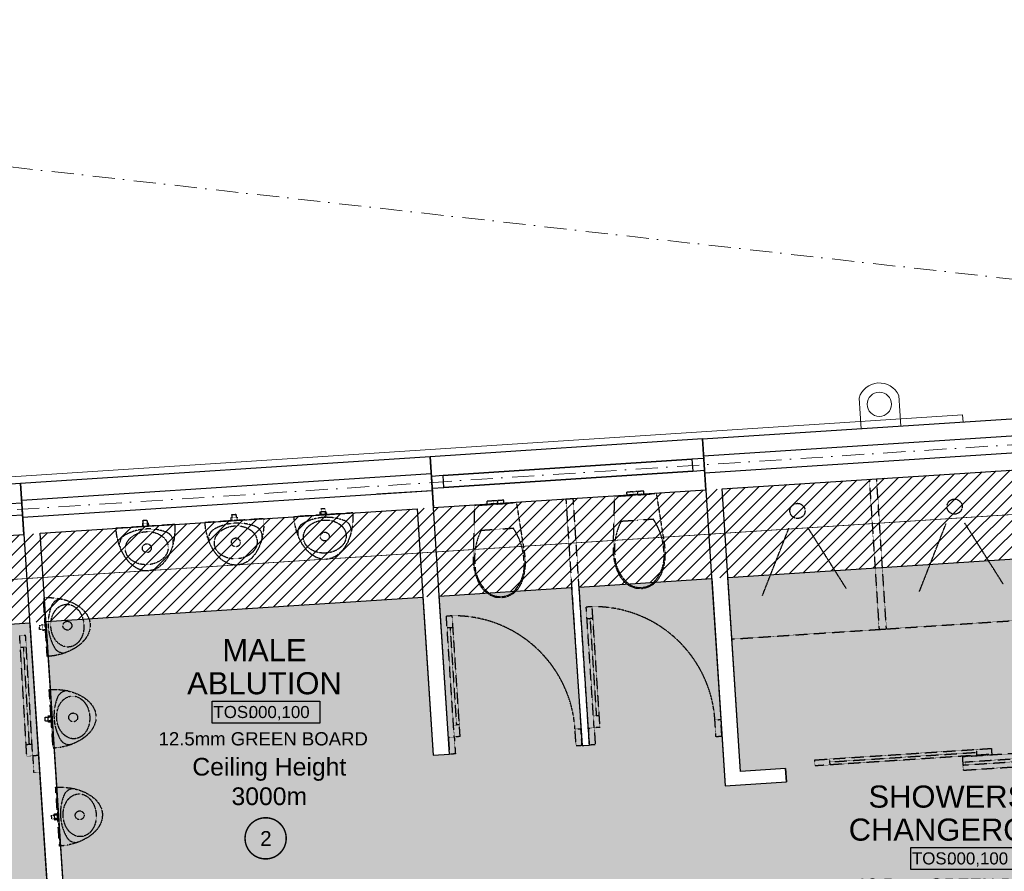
# Model space of a CAD drawing. Header units: millimetres. Extents: x -115474967 to 444143, y -74377 to 241828222.
# Tile 67 of 256: x -53903 to -47231, y 75693 to 81466. Entities that reach past the tile are written whole.
import ezdxf
from ezdxf.enums import TextEntityAlignment as Align

# ---------------------------------------------------------------- set-up
doc = ezdxf.new("R2010")
doc.units = ezdxf.units.MM
doc.header["$MEASUREMENT"] = 0
for name, pattern in [('( Dashed )', [0.75, 0.5, -0.25]), ('Block C$0$DASHED2', [0.375, 0.25, -0.125]), ('Dashed', [280, 140, -140]), ('Dot & Dashed', [280, 150, -60, 0, -70]), ('PHANTOM', [2.5, 1.25, -0.25, 0.25, -0.25, 0.25, -0.25])]:
    doc.linetypes.add(name, pattern=pattern)
for name, color, linetype in [('0-HACH', 9, 'Continuous'), ('00-1 FloorFinish', 1, 'Continuous'), ('00-1 FloorLevel', 7, 'Continuous'), ('00-2 Roof Lines', 8, 'Dashed'), ('00-2 Walls', 4, 'Continuous'), ('00-2 Windows', 1, 'Continuous'), ('00-3 Elev 01', 7, 'Continuous'), ('00-5 Grid 01', 9, 'PHANTOM'), ('A-DOOR NUMBERS', 7, 'Continuous')]:
    doc.layers.add(name, color=color, linetype=linetype)
doc.layers.add('00-1 Labels', color=4, linetype='Continuous', lineweight=35)
doc.layers.add('2 Windows', color=1, linetype='Continuous', lineweight=25)
doc.layers.add('0_cons_01', color=40, linetype='Continuous', lineweight=0, plot=False)
doc.layers.add('A_WALL LOAD_Pen_No__7', color=7, linetype='Continuous', lineweight=5, true_color=0x3f3f3f)
doc.styles.add('ARIAL', font='arial.ttf')

# ---------------------------------------------------------------- blocks, each defined once
blk = doc.blocks.new('Room Tags')
at = {"layer": '00-1 FloorLevel', "color": 2}
blk.add_lwpolyline([(-571, -76), (646, -76), (646, -325), (-571, -325)], close=True, dxfattribs=at)
at = {"layer": '00-1 FloorFinish', "style": 'ARIAL'}
blk.add_attdef('F-FINISH', text='', height=150, dxfattribs=at).set_placement((5, -578), align=Align.CENTER)
at = {"layer": '00-1 FloorLevel', "style": 'ARIAL'}
blk.add_text('TOS:', height=136.4, dxfattribs=at).set_placement((-557, -200), align=Align.MIDDLE_LEFT)
blk.add_attdef('000,000', text='', height=136, dxfattribs=at).set_placement((607, -200), align=Align.MIDDLE_RIGHT)
at = {"layer": '00-1 Labels', "style": 'ARIAL'}
for tag, p in [('ROOM1?', (19, 746)), ('ROOM2?', (19, 373)), ('ROOM3?', (19, 0))]:
    blk.add_attdef(tag, text='', height=250, dxfattribs=at).set_placement(p, align=Align.CENTER)

msp = doc.modelspace()

# ---------------------------------------------------------------- hatches: boundary and pattern name
at = {"layer": '0-HACH', "ltscale": 5, "transparency": 33554559}
h = msp.add_hatch(dxfattribs=at)
h.set_pattern_fill('ANSI31', color=9, scale=500)
h.set_pattern_definition([(45, (-36843.496, 2227.74), (-44.194174, 44.194174), [])])
h.paths.add_polyline_path([(-58620.54277, 77666.516), (-46050.32497, 78486.90001), (-46011.30512, 77886.25336), (-57988.20268, 77108.19725), (-57629.50893, 71840.02445), (-58227.63805, 71800.55086), (-58627.22888, 77660.13269), (-58620.24497, 77660.60697)])
at = {"layer": '0-HACH', "ltscale": 5, "true_color": 0x939598, "transparency": 33554559}
h = msp.add_hatch(dxfattribs=at)
h.set_pattern_fill('BRASS', color=252, scale=500, angle=3.5)
h.paths.add_polyline_path([(-57629.50893, 71840.02445), (-57851.69466, 75103.2896), (-56499.32984, 75195.36786), (-56506.17676, 75299.98311), (-57859.05937, 75211.45596), (-57988.20268, 77108.19725), (-53835.39519, 77377.9764), (-53546.13147, 72992.08229), (-52906.25167, 73033.861), (-52913.41848, 73143.62728), (-53443.60428, 73109.01066), (-53586.94038, 75304.33632), (-50643.65988, 75496.5075), (-50500.32379, 73301.18184), (-51815.75564, 73215.29533), (-51808.58884, 73105.52904), (-50383.39068, 73198.58236), (-50541.06038, 75613.44059), (-53595.49319, 75411.99099), (-53724.45425, 77385.18347), (-51170.58749, 77551.09033), (-51100.39091, 76478.83738), (-50990.80611, 76485.99288), (-51060.46288, 77558.24454), (-50163.06961, 77616.54197), (-50092.70275, 76544.7457), (-50042.84273, 76548.00682), (-50113.12671, 77619.78641), (-49214.00008, 77678.19644), (-49122.67314, 76272.36801), (-48706.93411, 76299.56006), (-48712.80815, 76389.36816), (-49018.82737, 76369.35975), (-49104.87758, 77685.28538), (-46011.30512, 77886.25336), (-45813.92256, 74872.54551), (-45941.54234, 74864.19834), (-45934.00913, 74756.54938), (-48899.62507, 74549.01724), (-48945.48589, 75212.85085), (-49055.22432, 75205.26959), (-48993.40776, 74321.91636), (-46823.52684, 74473.76341), (-46680.80178, 72437.05076), (-48744.31861, 72300.95416), (-48788.92512, 72977.29004), (-48898.68666, 72970.05092), (-48854.08022, 72293.7161), (-54397.64186, 71928.10051), (-54581.91018, 74722.02623), (-54691.81508, 74714.77189), (-54515.6299, 72045.52522)])
at = {"layer": 'A_WALL LOAD_Pen_No__7', "linetype": 'Continuous', "lineweight": 5, "true_color": 0x3f3f3f}
h = msp.add_hatch(dxfattribs=at)
h.set_pattern_fill('HATCH__BRICK', color=250, style=0, pattern_type=2)
h.set_pattern_definition([(45, (0, 0), (-63.63961, 63.63961), [])])
h.paths.add_polyline_path([(-50042.62069, 76548.02134), (-50092.51409, 76544.75804), (-50090.35659, 76511.82864), (-50040.46357, 76515.09757)])

# ---------------------------------------------------------------- linework, layer by layer
at = {"layer": '0-HACH', "color": 9, "linetype": 'Block C$0$DASHED2', "ltscale": 5, "transparency": 33554559, "const_width": 5}
msp.add_lwpolyline([(-46030.62001, 78185.63097), (-58307.95209, 77388.05771), (-57928.8584, 71820.26885)], dxfattribs=at)
at = {"layer": '00-2 Roof Lines', "linetype": '( Dashed )'}
for p, q in [((-49747.68013, 78265.13758), (-49771.9334, 78263.55128)), ((-49743.00383, 78265.44343), (-49747.68013, 78265.13758)), ((-49746.37481, 78245.18022), (-49747.68013, 78265.13758)), ((-49731.71425, 78266.18183), (-49743.00383, 78265.44343)), ((-49720.42466, 78266.92023), (-49731.71425, 78266.18183)), ((-49715.74836, 78267.22609), (-49720.42466, 78266.92023)), ((-49691.4951, 78268.81239), (-49715.74836, 78267.22609)), ((-49714.44304, 78247.26873), (-49715.74836, 78267.22609)), ((-49674.83578, 78269.902), (-49691.4951, 78268.81239)), ((-49673.53046, 78249.94464), (-49674.83578, 78269.902)), ((-50719.92024, 78201.78358), (-50736.57956, 78200.69397)), ((-50735.27424, 78180.73661), (-50736.57956, 78200.69397)), ((-50695.66697, 78203.36988), (-50719.92024, 78201.78358)), ((-50690.99067, 78203.67573), (-50695.66697, 78203.36988)), ((-50694.36165, 78183.41252), (-50695.66697, 78203.36988)), ((-50679.70109, 78204.41413), (-50690.99067, 78203.67573)), ((-50668.4115, 78205.15254), (-50679.70109, 78204.41413)), ((-50663.7352, 78205.45839), (-50668.4115, 78205.15254)), ((-50639.48194, 78207.04469), (-50663.7352, 78205.45839)), ((-50662.42988, 78185.50103), (-50663.7352, 78205.45839)), ((-50622.82262, 78208.1343), (-50639.48194, 78207.04469)), ((-50621.5173, 78188.17694), (-50622.82262, 78208.1343)), ((-50202.05896, 78216.71907), (-50152.16541, 78219.97994)), ((-49771.9334, 78263.55128), (-49788.59272, 78262.46167)), ((-49787.2874, 78242.50431), (-49788.59272, 78262.46167)), ((-49770.62808, 78243.59392), (-49787.2874, 78242.50431)), ((-49746.37481, 78245.18022), (-49770.62808, 78243.59392)), ((-49741.69851, 78245.48608), (-49746.37481, 78245.18022)), ((-49730.40893, 78246.22448), (-49741.69851, 78245.48608)), ((-49719.11934, 78246.96288), (-49730.40893, 78246.22448)), ((-49714.44304, 78247.26873), (-49719.11934, 78246.96288)), ((-49690.18977, 78248.85503), (-49714.44304, 78247.26873)), ((-49673.53046, 78249.94464), (-49690.18977, 78248.85503)), ((-50718.61492, 78181.82622), (-50735.27424, 78180.73661)), ((-50694.36165, 78183.41252), (-50718.61492, 78181.82622)), ((-50689.68535, 78183.71838), (-50694.36165, 78183.41252)), ((-50678.39577, 78184.45678), (-50689.68535, 78183.71838)), ((-50667.10618, 78185.19518), (-50678.39577, 78184.45678)), ((-50662.42988, 78185.50103), (-50667.10618, 78185.19518)), ((-50638.17661, 78187.08733), (-50662.42988, 78185.50103)), ((-50621.5173, 78188.17694), (-50638.17661, 78187.08733)), ((-49827.82469, 78066.43923), (-49719.11509, 78073.55029)), ((-49719.11509, 78073.55029), (-49610.40591, 78080.66047)), ((-50775.81153, 78004.67153), (-50667.10193, 78011.78259)), ((-50667.10193, 78011.78259), (-50558.39275, 78018.89277)), ((-48870.48444, 77560.59931), (-48690.47471, 78019.41137)), ((-48302.66902, 77610.68293), (-48563.03731, 78023.75228)), ((-47806.03827, 77589.53376), (-47626.02855, 78048.34582)), ((-47238.22285, 77639.61738), (-47498.59114, 78052.68674)), ((-50024.12144, 77486.23627), (-50064.03592, 77483.62204)), ((-50010.44417, 76665.37518), (-50064.03592, 77483.62204)), ((-49970.52969, 76667.98941), (-50024.12144, 77486.23627)), ((-49077.52148, 77267.05851), (-45983.77446, 77469.40979)), ((-50972.0856, 77424.23423), (-51012.00008, 77421.62)), ((-50958.40832, 76603.37314), (-51012.00008, 77421.62)), ((-50918.49384, 76605.98737), (-50972.0856, 77424.23423)), ((-50018.89298, 77406.40731), (-50058.80746, 77403.79308)), ((-50038.85022, 77405.1002), (-49995.71539, 76746.51126)), ((-50966.85714, 77344.40527), (-51006.77162, 77341.79104)), ((-50986.81438, 77343.09815), (-50943.67955, 76684.50922)), ((-53903.28847, 77291.41191), (-53863.35771, 77293.76443)), ((-53855.06182, 76472.83132), (-53903.28847, 77291.41191)), ((-53815.13106, 76475.18384), (-53863.35771, 77293.76443)), ((-53898.58343, 77211.55039), (-53858.65267, 77213.90291)), ((-53878.61805, 77212.72665), (-53839.80148, 76553.8691)), ((-49975.75815, 76747.81838), (-50015.67263, 76745.20414)), ((-50923.72231, 76685.81633), (-50963.63679, 76683.2021)), ((-50050.35865, 76662.76095), (-50010.44417, 76665.37518)), ((-49970.52969, 76667.98941), (-50010.44417, 76665.37518)), ((-50010.44417, 76665.37518), (-50002.92825, 76550.62105)), ((-49192.19731, 76718.96694), (-49152.28283, 76721.58117)), ((-49184.68139, 76604.21281), (-49192.19731, 76718.96694)), ((-49144.76691, 76606.82704), (-49152.28283, 76721.58117)), ((-50998.32281, 76600.75891), (-50958.40832, 76603.37314)), ((-50998.32281, 76600.75891), (-50990.80689, 76486.00477)), ((-50918.49384, 76605.98737), (-50958.40832, 76603.37314)), ((-50958.40832, 76603.37314), (-50950.89241, 76488.619)), ((-50140.16146, 76656.96489), (-50100.24698, 76659.57913)), ((-50132.64555, 76542.21076), (-50140.16146, 76656.96489)), ((-50092.73107, 76544.82499), (-50100.24698, 76659.57913)), ((-50050.35865, 76662.76095), (-50042.84273, 76548.00682)), ((-49144.76691, 76606.82704), (-49184.68139, 76604.21281)), ((-53859.76686, 76552.69284), (-53819.8361, 76555.04536)), ((-50092.73107, 76544.82499), (-50132.64555, 76542.21076)), ((-50092.51409, 76544.75804), (-50042.62069, 76548.02134)), ((-50002.92825, 76550.62105), (-50042.84273, 76548.00682)), ((-47493.12505, 76434.06862), (-46002.61013, 76531.55804)), ((-53855.06182, 76472.83132), (-53815.13106, 76475.18384)), ((-53775.2003, 76477.53636), (-53815.13106, 76475.18384)), ((-53815.13106, 76475.18384), (-53808.36756, 76360.3829)), ((-53775.2003, 76477.53636), (-53768.4368, 76362.73542)), ((-50950.89241, 76488.619), (-50990.80689, 76486.00477)), ((-48516.1716, 76447.32563), (-47318.7302, 76525.64613)), ((-47316.11952, 76485.73141), (-48513.56092, 76407.41092)), ((-48415.07948, 76433.89498), (-47417.21165, 76499.16206)), ((-47491.81971, 76414.11127), (-46001.30479, 76511.60069)), ((-47415.9063, 76479.2047), (-47418.51699, 76519.11942)), ((-47318.7302, 76525.64613), (-47316.11952, 76485.73141)), ((-48513.56092, 76407.41092), (-48516.1716, 76447.32563)), ((-48416.38482, 76453.85234), (-48413.77414, 76413.93763)), ((-53808.36756, 76360.3829), (-53768.4368, 76362.73542))]:
    msp.add_line(p, q, dxfattribs=at)
for points in [[(-48146.10498, 78350.13507), (-48079.6746, 77332.3006)], [(-48029.78075, 77335.55699), (-48096.2111, 78353.39101)], [(-50202.05896, 78216.71907), (-50092.51409, 76544.75804)], [(-50042.62069, 76548.02134), (-50152.16541, 78219.97994)], [(-48079.6746, 77332.3006), (-48029.78075, 77335.55699)], [(-47511.77706, 76412.80593), (-47491.81971, 76414.11127), (-47493.12505, 76434.06862), (-47513.0824, 76432.76328), (-47511.77706, 76412.80593)]]:
    msp.add_lwpolyline(points, dxfattribs=at)
for points in [[(-49531.75324, 77804.82344), (-49540.88514, 77754.37319), (-49556.80203, 77706.29382), (-49579.91762, 77667.50688), (-49611.02871, 77636.893), (-49648.08338, 77616.47129), (-49688.63864, 77607.58846), (-49730.00541, 77611.11315), (-49769.4044, 77626.53437), (-49804.23802, 77652.8351), (-49832.20883, 77688.2807), (-49854.25263, 77733.87724), (-49869.87807, 77782.70822), (-49878.70524, 77833.5864), (-49880.51953, 77885.27477), (-49871.08315, 78237.02361), (-49589.7347, 78255.42534), (-49534.56211, 77907.90228), (-49529.62834, 77856.41794)], [(-49853.14668, 78238.19676), (-49607.67118, 78254.2522), (-49607.34484, 78249.26286), (-49852.82035, 78233.20742)], [(-51824.51708, 78112.80443), (-51866.42791, 78110.06906), (-51867.73047, 78130.0266), (-51825.81964, 78132.76197)], [(-51832.00116, 78112.31597), (-51858.94383, 78110.55752), (-51861.54895, 78150.4726), (-51834.60627, 78152.23105)], [(-50479.74008, 77743.05574), (-50488.87198, 77692.60549), (-50504.78887, 77644.52612), (-50527.90446, 77605.73918), (-50559.01555, 77575.1253), (-50596.07022, 77554.70359), (-50636.62548, 77545.82076), (-50677.99225, 77549.34545), (-50717.39124, 77564.76667), (-50752.22486, 77591.0674), (-50780.19567, 77626.513), (-50802.23947, 77672.10955), (-50817.86491, 77720.94052), (-50826.69208, 77771.8187), (-50828.50637, 77823.50707), (-50819.06999, 78175.25591), (-50537.72154, 78193.65764), (-50482.54895, 77846.13458), (-50477.61518, 77794.65024)], [(-50801.13352, 78176.42906), (-50555.65802, 78192.4845), (-50555.33168, 78187.49516), (-50800.80719, 78171.43972)], [(-53038.4632, 78033.57456), (-53065.40587, 78031.81611), (-53068.01099, 78071.73119), (-53041.06831, 78073.48964)], [(-52249.28111, 78085.08162), (-52248.86376, 78032.03348), (-52254.5231, 77980.20141), (-52266.08715, 77931.16029), (-52283.20456, 77886.40022), (-52305.35522, 77847.28121), (-52331.86609, 77814.99187), (-52361.93165, 77790.5133), (-52394.63839, 77774.58925), (-52428.99251, 77767.70359), (-52463.95019, 77770.06552), (-52498.44926, 77781.60329), (-52531.44147, 77801.96631), (-52561.92439, 77830.53587), (-52588.97179, 77866.4439), (-52611.76186, 77908.59935), (-52629.60213, 77955.72136), (-52641.95054, 78006.37813), (-52648.43188, 78059.03049), (-52448.8565, 78072.05606)], [(-52427.90108, 78073.42374), (-52469.81191, 78070.68837), (-52471.11447, 78090.64591), (-52429.20364, 78093.38128)], [(-52435.38516, 78072.93528), (-52462.32783, 78071.17683), (-52464.93295, 78111.09191), (-52437.99027, 78112.85036)], [(-51645.89711, 78124.46231), (-51645.47976, 78071.41417), (-51651.1391, 78019.5821), (-51662.70315, 77970.54098), (-51679.82056, 77925.78091), (-51701.97122, 77886.6619), (-51728.48209, 77854.37256), (-51758.54765, 77829.89399), (-51791.25439, 77813.96995), (-51825.60851, 77807.08428), (-51860.56619, 77809.44622), (-51895.06526, 77820.98398), (-51928.05747, 77841.347), (-51958.54039, 77869.91656), (-51985.58779, 77905.82459), (-52008.37786, 77947.98005), (-52026.21813, 77995.10205), (-52038.56654, 78045.75882), (-52045.04788, 78098.41118), (-51845.4725, 78111.43675)], [(-52852.35915, 78045.7209), (-52851.9418, 77992.67276), (-52857.60114, 77940.84069), (-52869.16519, 77891.79957), (-52886.2826, 77847.0395), (-52908.43326, 77807.92049), (-52934.94413, 77775.63115), (-52965.00969, 77751.15257), (-52997.71643, 77735.22853), (-53032.07055, 77728.34287), (-53067.02823, 77730.7048), (-53101.5273, 77742.24256), (-53134.51951, 77762.60559), (-53165.00243, 77791.17515), (-53192.04983, 77827.08318), (-53214.8399, 77869.23863), (-53232.68017, 77916.36063), (-53245.02858, 77967.01741), (-53251.50992, 78019.66977), (-53051.93454, 78032.69533)], [(-53030.97912, 78034.06302), (-53072.88995, 78031.32765), (-53074.19251, 78051.28519), (-53032.28168, 78054.02056)], [(-53743.00469, 77547.4342), (-53689.95685, 77547.88783), (-53638.12092, 77542.26394), (-53589.07191, 77530.73343), (-53544.30014, 77513.64664), (-53505.16599, 77491.52274), (-53472.85853, 77465.03395), (-53448.3594, 77434.98513), (-53432.41299, 77402.2893), (-53425.50384, 77367.93989), (-53427.84186, 77332.9806), (-53439.35603, 77298.47365), (-53459.69649, 77265.46752), (-53488.2452, 77234.96508), (-53524.13472, 77207.89312), (-53566.27458, 77185.07423), (-53613.38437, 77167.20174), (-53664.03268, 77154.81869), (-53716.6806, 77148.30134), (-53729.84265, 77347.86777)], [(-53730.73108, 77361.33851), (-53728.95421, 77334.39704), (-53768.86749, 77331.76463), (-53770.64437, 77358.7061)], [(-53731.22466, 77368.82225), (-53728.46063, 77326.9133), (-53748.41727, 77325.59709), (-53751.1813, 77367.50604)], [(-53703.42509, 76925.50689), (-53650.37725, 76925.96051), (-53598.54132, 76920.33663), (-53549.49231, 76908.80612), (-53504.72054, 76891.71932), (-53465.58639, 76869.59542), (-53433.27893, 76843.10664), (-53408.7798, 76813.05782), (-53392.8334, 76780.36198), (-53385.92424, 76746.01258), (-53388.26227, 76711.05329), (-53399.77643, 76676.54634), (-53420.11689, 76643.54021), (-53448.6656, 76613.03776), (-53484.55512, 76585.96581), (-53526.69498, 76563.14692), (-53573.80477, 76545.27442), (-53624.45309, 76532.89138), (-53677.101, 76526.37403), (-53690.26305, 76725.94046)], [(-53691.15149, 76739.41119), (-53689.37461, 76712.46973), (-53729.2879, 76709.83732), (-53731.06477, 76736.77878)], [(-53691.64506, 76746.89493), (-53688.88103, 76704.98598), (-53708.83768, 76703.66978), (-53711.60171, 76745.57873)], [(-47509.49271, 76377.88055), (-45979.06308, 76477.98065), (-45984.93712, 76567.78876), (-47515.36675, 76467.68866)], [(-53659.67251, 76262.1185), (-53606.62467, 76262.57213), (-53554.78874, 76256.94824), (-53505.73973, 76245.41773), (-53460.96796, 76228.33094), (-53421.83381, 76206.20704), (-53389.52635, 76179.71825), (-53365.02722, 76149.66943), (-53349.08081, 76116.9736), (-53342.17166, 76082.62419), (-53344.50968, 76047.6649), (-53356.02385, 76013.15795), (-53376.3643, 75980.15182), (-53404.91301, 75949.64938), (-53440.80254, 75922.57743), (-53482.9424, 75899.75853), (-53530.05219, 75881.88604), (-53580.7005, 75869.50299), (-53633.34842, 75862.98564), (-53646.51047, 76062.55207)], [(-53647.3989, 76076.02281), (-53645.62203, 76049.08134), (-53685.53531, 76046.44893), (-53687.31219, 76073.3904)], [(-53647.89248, 76083.50655), (-53645.12845, 76041.5976), (-53665.08509, 76040.28139), (-53667.84912, 76082.19034)]]:
    msp.add_lwpolyline(points, close=True, dxfattribs=at)
for centre, radius in [((-47568.15621, 78164.85118), 51.17084), ((-48632.60238, 78135.91673), 51.17084), ((-52439.08732, 77922.37452), 30), ((-51835.70332, 77961.75521), 30), ((-53042.16536, 77883.01379), 30), ((-53580.16782, 77357.73931), 30), ((-53540.58822, 76735.81199), 30), ((-53496.83564, 76072.42361), 30)]:
    msp.add_circle(centre, radius, dxfattribs=at)
for centre, radius, start, end in [((-51822.66804, 77762.03086), 330.14927, 93.734192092, 119.186770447), ((-51822.66804, 77762.03086), 330.14927, 68.281614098, 93.734192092), ((-51726.40934, 78003.69254), 70.02218, 352.919661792, 68.281614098), ((-53029.13008, 77683.28945), 330.14927, 93.734192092, 119.186770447), ((-53029.13008, 77683.28945), 330.14927, 68.281614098, 93.734192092), ((-52552.90512, 77949.75015), 70.02218, 119.186771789, 194.548722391), ((-52426.05204, 77722.65017), 330.14927, 93.734192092, 119.186770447), ((-52426.05204, 77722.65017), 330.14927, 68.281614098, 93.734192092), ((-52329.79334, 77964.31185), 70.02218, 352.919661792, 68.281614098), ((-51949.52112, 77989.13084), 70.02218, 119.186771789, 194.548722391), ((-53155.98316, 77910.38943), 70.02218, 119.186771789, 194.548722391), ((-52932.87138, 77924.95113), 70.02218, 352.919661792, 68.281614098), ((-53622.17989, 77467.00459), 70.02218, 82.9588445, 158.320796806), ((-53380.45244, 77370.91117), 330.14927, 158.320796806, 183.773374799), ((-50012.164, 76664.55309), 821.77019, 3.796641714, 90.833730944), ((-50960.12816, 76602.55104), 821.77019, 3.796641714, 90.833730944), ((-53380.45244, 77370.91117), 330.14927, 183.773374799, 209.225953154), ((-53607.46562, 77243.90282), 70.02218, 209.225954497, 284.587905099), ((-53340.87284, 76748.98386), 330.14927, 158.320796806, 183.773374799), ((-53582.60029, 76845.07727), 70.02218, 82.9588445, 158.320796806), ((-53340.87284, 76748.98386), 330.14927, 183.773374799, 209.225953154), ((-53567.88602, 76621.9755), 70.02218, 209.225954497, 284.587905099), ((-53297.12026, 76085.59547), 330.14927, 158.320796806, 183.773374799), ((-53538.84771, 76181.68889), 70.02218, 82.9588445, 158.320796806), ((-53297.12026, 76085.59547), 330.14927, 183.773374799, 209.225953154), ((-53524.13343, 75958.58712), 70.02218, 209.225954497, 284.587905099)]:
    msp.add_arc(centre, radius, start, end, dxfattribs=at)
for centre, major_axis in [((-51835.70332, 77961.75521), (144.69215, 9.44353)), ((-53042.16536, 77883.01379), (144.69215, 9.44353)), ((-52439.08732, 77922.37452), (144.69215, 9.44353)), ((-53580.16782, 77357.73931), (-9.54248, 144.68566)), ((-53540.58822, 76735.81199), (-9.54248, 144.68566)), ((-53496.83564, 76072.42361), (-9.54248, 144.68566))]:
    msp.add_ellipse(centre, major_axis=major_axis, ratio=0.7724137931, dxfattribs=at)
for centre, major_axis, start_param, end_param in [((-49447.54466, 77875.95958), (-27.77171, 424.60836), 1.0413938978, 1.594414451), ((-49962.635, 77842.26985), (-27.77171, 424.60838), 4.6887731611, 5.2417937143), ((-50395.5315, 77814.19188), (-27.77171, 424.60836), 1.0413938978, 1.594414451), ((-50910.62184, 77780.50215), (-27.77171, 424.60838), 4.6887731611, 5.2417937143), ((-50740.75611, 77767.19365), (-16.77702, 256.50784), 3.8675316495, 4.7681202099), ((-49614.22977, 77840.63881), (-16.77701, 256.50774), 1.5150688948, 2.4156574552), ((-49792.76927, 77828.96135), (-16.77702, 256.50784), 3.8675316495, 4.7681202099), ((-50562.21661, 77778.87111), (-16.77701, 256.50774), 1.5150688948, 2.4156574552), ((-49697.43845, 77754.56983), (-9.0462, 138.30958), 2.5090880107, 3.1357317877), ((-49699.05984, 77754.46682), (-9.0464, 138.31261), 3.1474533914, 3.7740971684), ((-50645.42529, 77692.80213), (-9.0462, 138.30958), 2.5090880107, 3.1357317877), ((-50647.04668, 77692.69912), (-9.0464, 138.31261), 3.1474533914, 3.7740971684)]:
    msp.add_ellipse(centre, major_axis=major_axis, ratio=0.9993765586, start_param=start_param, end_param=end_param, dxfattribs=at)
at = {"layer": '00-2 Walls'}
for p, q in [((-45356.81114, 78877.89067), (-49276.35362, 78622.1119)), ((-45253.24742, 78769.40435), (-49268.85061, 78507.35692)), ((-49276.35362, 78622.1119), (-49122.72044, 76272.36492)), ((-45149.68371, 78660.91804), (-49261.3476, 78392.60195)), ((-51122.46393, 78502.30062), (-53897.58587, 78320.92822)), ((-50990.80689, 76486.00477), (-51122.46393, 78502.30062)), ((-49144.07807, 78285.01003), (-46050.32497, 78486.90001)), ((-51114.97714, 78387.54456), (-53889.88204, 78206.18639)), ((-53897.58587, 78320.92822), (-53546.13147, 72992.08229)), ((-51107.51984, 78272.78657), (-53882.38195, 78091.43122)), ((-51107.51076, 78272.64674), (-51483.3511, 78248.22359)), ((-49018.8269, 76369.35254), (-49144.07807, 78285.01003)), ((-53765.11551, 77983.84998), (-51209.75033, 78150.85984)), ((-51209.75033, 78150.85984), (-51100.57236, 76478.82551)), ((-53595.62592, 75414.00344), (-53765.11551, 77983.84998)), ((-51100.57236, 76478.82551), (-50990.80689, 76486.00477)), ((-48712.80815, 76389.36816), (-48706.93411, 76299.56006)), ((-48712.80815, 76389.36816), (-48706.93411, 76299.56006)), ((-49122.72044, 76272.36492), (-48706.93411, 76299.56006))]:
    msp.add_line(p, q, dxfattribs=at)
msp.add_lwpolyline([(-48712.80815, 76389.36816), (-49018.8269, 76369.35254)], dxfattribs=at)
at = {"layer": '00-2 Windows'}
for points in [[(-51099.96392, 78158.0351), (-49254.05137, 78278.93468), (-49276.55138, 78623.2002), (-51122.46393, 78502.30062)], [(-51033.99293, 78375.3001), (-49347.73976, 78485.76489), (-49347.73976, 78485.76489), (-51033.99293, 78375.3001)], [(-49342.52236, 78405.9352), (-49262.69268, 78411.15259), (-49267.91007, 78490.98228), (-49347.73976, 78485.76489)], [(-49342.52236, 78405.9352), (-51028.77554, 78295.47041), (-51028.77554, 78295.47041), (-49342.52236, 78405.9352)], [(-51108.60523, 78290.25302), (-51028.77554, 78295.47041), (-51033.99293, 78375.3001), (-51113.82262, 78370.08271)], [(-58311.37437, 77686.72218), (-53875.08587, 77976.6627), (-53897.58587, 78320.92822), (-58333.87438, 78030.9877)], [(-53963.55686, 78103.66322), (-53883.72717, 78108.88062), (-53888.94457, 78188.7103), (-53968.77425, 78183.49291)]]:
    msp.add_lwpolyline(points, close=True, dxfattribs=at)
at = {"layer": '00-3 Elev 01'}
for points in [[(-53595.49319, 75411.99099), (-53724.45425, 77385.18347), (-51170.58749, 77551.09033), (-51100.39091, 76478.83738), (-50990.80611, 76485.99288), (-51060.46288, 77558.24454), (-50163.06961, 77616.54197), (-50092.70275, 76544.7457), (-50042.84273, 76548.00682), (-50113.12671, 77619.78641), (-49214.00008, 77678.19644), (-49122.67314, 76272.36801), (-48706.93411, 76299.56006), (-48712.80815, 76389.36816), (-49018.82737, 76369.35975), (-49104.87758, 77685.28538), (-46011.30512, 77886.25336)], [(-57988.20268, 77108.19725), (-53835.39519, 77377.9764), (-53546.13147, 72992.08229)]]:
    msp.add_lwpolyline(points, dxfattribs=at)
at = {"layer": '00-5 Grid 01', "linetype": 'Dot & Dashed', "lineweight": 5}
for p, q in [((-62872.13306, 81465.6491), (-14145.25328, 76005.78533)), ((-62585.42078, 77579.19168), (-43934.80357, 78796.40008))]:
    msp.add_line(p, q, dxfattribs=at)
at = {"layer": '0_cons_01'}
for p, q in [((-48215.68568, 78901.03966), (-48202.09837, 78692.50691)), ((-47933.24287, 78710.02465), (-47946.83018, 78918.5574))]:
    msp.add_line(p, q, dxfattribs=at)
for points in [[(-47513.6115, 78787.26562), (-58646.29916, 78060.67537)], [(-47510.35511, 78737.37177), (-47513.6115, 78787.26562)]]:
    msp.add_lwpolyline(points, dxfattribs=at)
msp.add_circle((-48077.93086, 78858.73597), 82.22967, dxfattribs=at)
msp.add_arc((-48077.97194, 78859.36644), 143.88097, 24.292084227, 163.16378516, dxfattribs=at)
at = {"layer": '2 Windows', "linetype": 'Block C$0$DASHED2', "ltscale": 25, "const_width": 10}
msp.add_lwpolyline([(-52376.19252, 75916.11411, -0.4198727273), (-52234.06016, 76055.53183, -0.4156451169), (-52097.34594, 75912.74436, -0.4067331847), (-52236.54822, 75776.6706, -0.4146350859), (-52376.19252, 75916.11411)], format="xyb", dxfattribs=at)

# ---------------------------------------------------------------- block references
ref = msp.add_blockref('Room Tags', (-52256.10569, 76892.5245), dxfattribs=dict(xscale=0.6000000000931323, yscale=0.6000000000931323, zscale=0.6000000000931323))
ref.add_attrib('ROOM2?', 'MALE', dxfattribs={"layer": '00-1 Labels', "height": 150, "style": 'ARIAL'}).set_placement((-52244.70569, 77116.38629), align=Align.CENTER)
ref.add_attrib('ROOM3?', 'ABLUTION', dxfattribs={"layer": '00-1 Labels', "height": 150, "style": 'ARIAL'}).set_placement((-52244.70569, 76892.5245), align=Align.CENTER)
ref.add_attrib('000,000', '000,100', dxfattribs={"layer": '00-1 FloorLevel', "height": 81.818182, "style": 'ARIAL'}).set_placement((-51938.46973, 76772.41875), align=Align.MIDDLE_RIGHT)
ref.add_attrib('F-FINISH', '12.5mm GREEN BOARD', dxfattribs={"layer": '00-1 FloorFinish', "height": 90, "style": 'ARIAL'}).set_placement((-52253.05717, 76545.72498), align=Align.CENTER)
ref = msp.add_blockref('Room Tags', (-47522.91065, 75900.25062), dxfattribs=dict(xscale=0.6000000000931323, yscale=0.6000000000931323, zscale=0.6000000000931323))
ref.add_attrib('ROOM2?', 'SHOWERS &', dxfattribs={"layer": '00-1 Labels', "height": 150, "style": 'ARIAL'}).set_placement((-47511.51065, 76124.11241), align=Align.CENTER)
ref.add_attrib('ROOM3?', 'CHANGEROOM', dxfattribs={"layer": '00-1 Labels', "height": 150, "style": 'ARIAL'}).set_placement((-47511.51065, 75900.25062), align=Align.CENTER)
ref.add_attrib('000,000', '000,100', dxfattribs={"layer": '00-1 FloorLevel', "height": 81.818182, "style": 'ARIAL'}).set_placement((-47205.27469, 75780.14487), align=Align.MIDDLE_RIGHT)
ref.add_attrib('F-FINISH', '12.5mm GREEN BOARD', dxfattribs={"layer": '00-1 FloorFinish', "height": 90, "style": 'ARIAL'}).set_placement((-47519.86213, 75553.4511), align=Align.CENTER)

# ---------------------------------------------------------------- texts
at = {"layer": 'A-DOOR NUMBERS', "color": 1, "width": 1949.9798819, "attachment_point": 1, "style": 'ARIAL'}
for s, insert, char_height in [('\\pxqc;Ceiling Height\\P3000m', (-53186.83771, 76461.54202), 120), ('2', (-52273.79288, 75965.18559), 100)]:
    msp.add_mtext(s, dxfattribs=dict(at, insert=insert, char_height=char_height))

doc.saveas('drawing.dxf')
